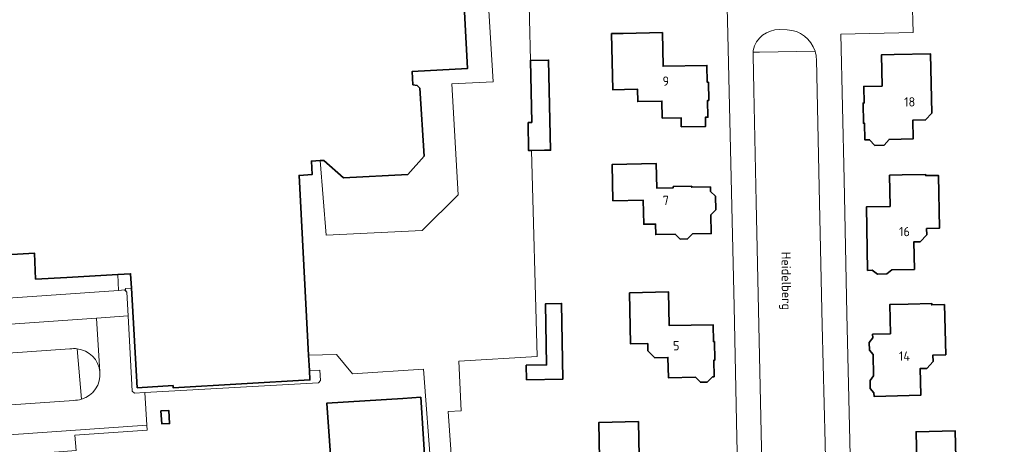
# Model space of a CAD drawing. Header units: metres. Extents: x 245598 to 248629, y 478632 to 481821.
# Tile 62 of 122: x 247032 to 247222, y 480039 to 480121. Entities that reach past the tile are written whole.
import ezdxf
from ezdxf.enums import TextEntityAlignment as Align

# ---------------------------------------------------------------- set-up
doc = ezdxf.new("R2010")
doc.units = ezdxf.units.M
for name, color, linetype, lineweight in [('B-XX-GR-GROENVOORZIENING-GV', 80, 'Continuous', 18), ('B-XX-GR-HOUTWAL-GV', 40, 'Continuous', 13), ('B-XX-IE-TERREINAFSCHEIDING_KUNSTMATIG_HEKWERK-G', 20, 'IE-TERREINAFSCHEIDING-KUNSTMATIG', 18), ('B-XX-OG-BEBOUWING-GV', 7, 'Continuous', 35), ('B-XX-OG-BEBOUWING-T18', 10, 'Continuous', 18), ('B-XX-OG-TERREIN_ERF-GV', 7, 'Continuous', 18), ('B-XX-OG-TOPOGRAFIE-T18', 10, 'Continuous', 18), ('B-XX-VH-VERHARDING_OPEN-GV', 252, 'Continuous', 18)]:
    doc.layers.add(name, color=color, linetype=linetype, lineweight=lineweight)
doc.styles.add('NLCS-ISO-M-T18', font='NLCS-ISO.ttf', dxfattribs={"height": 1.8})
doc.linetypes.add('IE-TERREINAFSCHEIDING-KUNSTMATIG', pattern='A,4,[82,NLCS.SHX,S=0.75,R=90,X=0,Y=0],4,-2', length=10)

msp = doc.modelspace()

# ---------------------------------------------------------------- linework, layer by layer
at = {"layer": 'B-XX-GR-GROENVOORZIENING-GV'}
for points in [[(247166.239, 479930.991), (247165.814, 479938.657), (247164.807, 479957.016), (247157.96, 479956.403), (247136.716, 479954.501), (247121.171, 479953.11), (247120.789, 479962.997), (247119.202, 479985.76), (247115.06, 480045.292), (247117.582, 480045.436), (247117.087, 480055.001), (247132.187, 480055.938), (247131.117, 480095.625), (247130.548, 480095.614), (247130.446, 480101.013), (247131.149, 480101.026), (247130.884, 480112.997), (247130.141, 480144.941), (247163.73, 480146.488), (247161.973, 480170.533), (247160.472, 480194.299), (247155.206, 480194.116), (247155.468, 480189.177), (247152.982, 480189.158)], [(247121.565, 480144.829), (247123.735, 480108.85), (247115.74, 480108.478), (247116.987, 480087.054), (247110.027, 480080.215), (247091.516, 480079.323), (247090.385, 480093.678), (247088.687, 480093.589), (247088.825, 480090.973), (247086.308, 480090.84), (247088.136, 480056.185), (247093.537, 480056.325), (247096.629, 480052.542), (247110.313, 480053.502), (247114.737, 479994.49)], [(247180.389, 480118.886), (247178.932, 480118.924)], [(247173.82, 480114.93), (247173.818, 480114.572), (247175.085, 480114.593), (247185.77, 480114.773)], [(247185.77, 480114.773), (247175.085, 480114.593), (247173.818, 480114.572), (247173.815, 480114.001), (247173.934, 480107.282), (247174.412, 480085.692), (247174.959, 480061.872), (247175.472, 480038.33), (247176.02, 480013.778), (247176.694, 479986.252), (247177.38, 479958.115), (247178.45, 479958.13), (247189.52, 479958.279)], [(247189.52, 479958.279), (247189.279, 479970.835), (247188.764, 479991.658), (247188.241, 480015.438), (247187.683, 480039.193), (247187.157, 480061.95), (247186.579, 480088.506), (247186.034, 480113.217)], [(246998.657, 480064.983), (247051.528, 480068.662), (247051.373, 480071.724), (247041.523, 480071.148), (247035.532, 480070.831), (247035.328, 480075.816), (247004.686, 480074.023)]]:
    msp.add_lwpolyline(points, dxfattribs=at)
for points in [[(247178.932, 480118.924, 0.3597865), (247173.82, 480114.93)], [(247185.77, 480114.773, 0.3178977), (247180.389, 480118.886)], [(247186.034, 480113.217, 0.0679132), (247185.77, 480114.773)]]:
    msp.add_lwpolyline(points, format="xyb", dxfattribs=at)
msp.add_lwpolyline([(247088.292, 480053.227), (247088.388, 480051.398), (247062.044, 480049.857), (247062.018, 480050.306), (247055.129, 480049.903), (247054.007, 480069.079), (247052.856, 480069), (247052.882, 480068.534), (247053.117, 480068.327), (247053.362, 480063.731), (247054.136, 480049.251), (247054.573, 480048.86), (247056.602, 480048.974), (247090.022, 480050.841), (247090.448, 480051.31), (247090.339, 480053.295)], close=True, dxfattribs=at)
at = {"layer": 'B-XX-GR-HOUTWAL-GV'}
msp.add_lwpolyline([(246985.497, 480037.657), (246985.759, 480035.056), (246988.498, 480033.659), (247012.974, 480035.489), (247043.317, 480037.765), (247043.096, 480040.726), (247057.042, 480041.742), (247056.989, 480042.658)], close=True, dxfattribs=at)
at = {"layer": 'B-XX-IE-TERREINAFSCHEIDING_KUNSTMATIG_HEKWERK-G'}
msp.add_lwpolyline([(247163.73, 480146.488), (247130.141, 480144.941), (247130.884, 480112.997)], dxfattribs=at)
at = {"layer": 'B-XX-OG-BEBOUWING-GV'}
msp.add_lwpolyline([(247004.686, 480074.023), (247035.328, 480075.816), (247035.532, 480070.831), (247041.523, 480071.148), (247051.373, 480071.724), (247053.844, 480071.869), (247054.007, 480069.079), (247055.129, 480049.903), (247062.018, 480050.306), (247062.044, 480049.857), (247088.388, 480051.398), (247088.292, 480053.227), (247088.136, 480056.185), (247086.308, 480090.84), (247088.825, 480090.973), (247088.687, 480093.589), (247090.385, 480093.678), (247091.084, 480093.715), (247094.857, 480090.347), (247107.253, 480090.997), (247110.413, 480094.507), (247109.573, 480107.667), (247109.054, 480108.148), (247108.248, 480108.303), (247108.112, 480110.889), (247118.787, 480111.452), (247117.119, 480143.058)], dxfattribs=at)
for points in [[(247148.785, 480118.207), (247146.532, 480118.161), (247146.792, 480107.319), (247149.005, 480107.37), (247151.545, 480107.421), (247151.592, 480105.072), (247156.241, 480105.166), (247156.308, 480101.867), (247159.947, 480101.94), (247159.983, 480100.191), (247164.672, 480100.286), (247164.637, 480102.035), (247165.116, 480102.045), (247165.051, 480105.295), (247165.27, 480105.299), (247165.199, 480108.798), (247164.98, 480108.794), (247164.914, 480112.043), (247156.465, 480111.872), (247156.334, 480118.36)], [(247130.446, 480101.013), (247130.548, 480095.614), (247131.117, 480095.625), (247133.585, 480095.671), (247134.775, 480095.684), (247134.386, 480113.05), (247130.884, 480112.997), (247131.149, 480101.026)], [(247201.037, 480114.104), (247198.565, 480114.055), (247198.685, 480108.046), (247195.158, 480107.975), (247195.222, 480104.776), (247195.022, 480104.772), (247195.1, 480100.873), (247195.3, 480100.877), (247195.363, 480097.678), (247196.263, 480097.696), (247197.285, 480096.616), (247199.084, 480096.652), (247200.042, 480097.772), (247204.653, 480097.861), (247204.581, 480101.463), (247207.081, 480101.513), (247208.264, 480102.817), (247208.036, 480114.244)], [(247146.803, 480085.932), (247152.642, 480086.046), (247152.733, 480081.397), (247155.032, 480081.442), (247155.072, 480079.412), (247158.791, 480079.485), (247159.76, 480078.554), (247161.179, 480078.581), (247162.111, 480079.55), (247165.76, 480079.621), (247165.689, 480083.24), (247166.621, 480084.209), (247166.57, 480086.808), (247165.601, 480087.739), (247165.585, 480088.599), (247161.985, 480088.529), (247161.981, 480088.729), (247158.432, 480088.66), (247158.436, 480088.46), (247155.257, 480088.398), (247155.165, 480093.097), (247146.666, 480092.931)], [(247202.536, 480090.906), (247200.119, 480090.858), (247200.239, 480084.849), (247195.657, 480084.757), (247195.902, 480072.521), (247196.802, 480072.539), (247197.817, 480071.798), (247199.616, 480071.834), (247200.581, 480072.613), (247204.92, 480072.702), (247204.773, 480077.992), (247206.023, 480078.015), (247207.299, 480079.339), (247207.276, 480080.589), (247209.726, 480080.634), (247209.539, 480090.822), (247207.089, 480090.777), (247207.085, 480090.997)], [(247150.001, 480068.212), (247150.192, 480058.334), (247153.521, 480058.398), (247153.547, 480057.038), (247154.874, 480055.674), (247157.413, 480055.723), (247157.489, 480051.824), (247162.698, 480051.924), (247163.667, 480050.953), (247164.996, 480050.978), (247165.977, 480051.987), (247166.297, 480051.994), (247166.235, 480055.193), (247166.435, 480055.197), (247166.366, 480058.796), (247166.166, 480058.792), (247166.103, 480062.022), (247157.655, 480061.859), (247157.529, 480068.357)], [(247130.105, 480054.243), (247130.148, 480051.434), (247137.131, 480051.54), (247136.909, 480066.137), (247133.825, 480066.09), (247134.004, 480054.302)], [(247200.315, 480060.299), (247196.863, 480060.214), (247196.879, 480059.535), (247196.203, 480058.608), (247196.239, 480057.129), (247196.959, 480056.276), (247197.04, 480052.193), (247196.366, 480051.266), (247196.39, 480049.776), (247197.114, 480048.883), (247197.13, 480048.214), (247206.139, 480048.435), (247206.136, 480048.543), (247206.013, 480053.584), (247207.336, 480053.617), (247208.523, 480054.966), (247208.493, 480056.186), (247210.946, 480056.246), (247210.708, 480065.924), (247208.262, 480065.864), (247208.255, 480066.134), (247203.713, 480066.022), (247200.176, 480065.935)], [(247093.147, 480026.038), (247093.554, 480020.392), (247093.597, 480019.76), (247094.867, 480000.976), (247095.079, 479997.528), (247112.931, 479998.578), (247109.767, 480048.051), (247106.337, 480047.832), (247091.645, 480046.893)], [(247059.687, 480045.411), (247059.853, 480042.903), (247061.346, 480042.997), (247061.189, 480045.511)], [(247148.419, 480032.19), (247153.022, 480032.276), (247153.047, 480030.898), (247154.345, 480029.552), (247156.874, 480029.599), (247156.947, 480025.692), (247161.102, 480025.77), (247162.101, 480024.788), (247164.49, 480024.832), (247165.461, 480025.85), (247165.791, 480025.857), (247165.722, 480029.609), (247165.942, 480029.613), (247165.877, 480033.115), (247165.657, 480033.111), (247165.587, 480036.906), (247151.839, 480036.651), (247151.715, 480043.355), (247144.111, 480043.214), (247144.242, 480036.16), (247148.344, 480036.237)], [(247196.736, 480035.194), (247197.018, 480023.02), (247198.018, 480023.043), (247198.984, 480022.365), (247200.733, 480022.406), (247201.667, 480023.128), (247205.976, 480023.227), (247205.854, 480028.473), (247207.094, 480028.502), (247208.403, 480029.863), (247208.375, 480031.072), (247213.023, 480031.18), (247212.782, 480041.577), (247205.245, 480041.403), (247205.384, 480035.394)]]:
    msp.add_lwpolyline(points, close=True, dxfattribs=at)
at = {"layer": 'B-XX-OG-TERREIN_ERF-GV'}
msp.add_lwpolyline([(247233.46, 480258.9), (247195.68, 480257.77), (247192.26, 480257.67), (247190.56, 480257.61), (247160.107, 480256.669), (247161.883, 480231.814), (247161.327, 480231.78), (247161.758, 480225.047), (247163.522, 480225.096), (247165.648, 480189.914), (247166.978, 480165.448), (247167.236, 480162.27), (247172.783, 480162.265), (247173.033, 480150.092), (247173.565, 480124.374), (247204.489, 480125.115), (247204.657, 480118.353), (247190.726, 480118.086), (247191.352, 480090.035), (247191.907, 480064.121), (247192.437, 480039.646), (247192.958, 480016.815)], dxfattribs=at)
for points in [[(247119.202, 479985.76), (247167.647, 479986.543), (247171.967, 479986.864), (247171.959, 479987.196), (247171.562, 480003.956), (247171.487, 480007.145), (247171.464, 480008.107), (247170.699, 480040.205), (247170.145, 480065.562), (247169.526, 480093.15), (247168.962, 480118.008), (247168.234, 480146.73), (247163.73, 480146.488), (247130.141, 480144.941), (247130.884, 480112.997), (247134.386, 480113.05), (247134.775, 480095.684), (247133.585, 480095.671), (247131.117, 480095.625), (247132.187, 480055.938), (247117.087, 480055.001), (247117.582, 480045.436), (247115.06, 480045.292)], [(247149.005, 480107.37), (247146.792, 480107.319), (247146.532, 480118.161), (247148.785, 480118.207), (247156.334, 480118.36), (247156.465, 480111.872), (247164.914, 480112.043), (247164.98, 480108.794), (247165.199, 480108.798), (247165.27, 480105.299), (247165.051, 480105.295), (247165.116, 480102.045), (247164.637, 480102.035), (247164.672, 480100.286), (247159.983, 480100.191), (247159.947, 480101.94), (247156.308, 480101.867), (247156.241, 480105.166), (247151.592, 480105.072), (247151.545, 480107.421)], [(247198.685, 480108.046), (247198.565, 480114.055), (247201.037, 480114.104), (247208.036, 480114.244), (247208.264, 480102.817), (247207.081, 480101.513), (247204.581, 480101.463), (247204.653, 480097.861), (247200.042, 480097.772), (247199.084, 480096.652), (247197.285, 480096.616), (247196.263, 480097.696), (247195.363, 480097.678), (247195.3, 480100.877), (247195.1, 480100.873), (247195.022, 480104.772), (247195.222, 480104.776), (247195.158, 480107.975)], [(247146.803, 480085.932), (247146.666, 480092.931), (247155.165, 480093.097), (247155.257, 480088.398), (247158.436, 480088.46), (247158.432, 480088.66), (247161.981, 480088.729), (247161.985, 480088.529), (247165.585, 480088.599), (247165.601, 480087.739), (247166.57, 480086.808), (247166.621, 480084.209), (247165.689, 480083.24), (247165.76, 480079.621), (247162.111, 480079.55), (247161.179, 480078.581), (247159.76, 480078.554), (247158.791, 480079.485), (247155.072, 480079.412), (247155.032, 480081.442), (247152.733, 480081.397), (247152.642, 480086.046)], [(247200.239, 480084.849), (247200.119, 480090.858), (247202.536, 480090.906), (247207.085, 480090.997), (247207.089, 480090.777), (247209.539, 480090.822), (247209.726, 480080.634), (247207.276, 480080.589), (247207.299, 480079.339), (247206.023, 480078.015), (247204.773, 480077.992), (247204.92, 480072.702), (247200.581, 480072.613), (247199.616, 480071.834), (247197.817, 480071.798), (247196.802, 480072.539), (247195.902, 480072.521), (247195.657, 480084.757)], [(247150.001, 480068.212), (247157.529, 480068.357), (247157.655, 480061.859), (247166.103, 480062.022), (247166.166, 480058.792), (247166.366, 480058.796), (247166.435, 480055.197), (247166.235, 480055.193), (247166.297, 480051.994), (247165.977, 480051.987), (247164.996, 480050.978), (247163.667, 480050.953), (247162.698, 480051.924), (247157.489, 480051.824), (247157.413, 480055.723), (247154.874, 480055.674), (247153.547, 480057.038), (247153.521, 480058.398), (247150.192, 480058.334)], [(247130.105, 480054.243), (247134.004, 480054.302), (247133.825, 480066.09), (247136.909, 480066.137), (247137.131, 480051.54), (247130.148, 480051.434)], [(247196.239, 480057.129), (247196.203, 480058.608), (247196.879, 480059.535), (247196.863, 480060.214), (247200.315, 480060.299), (247200.176, 480065.935), (247203.713, 480066.022), (247208.255, 480066.134), (247208.262, 480065.864), (247210.708, 480065.924), (247210.946, 480056.246), (247208.493, 480056.186), (247208.523, 480054.966), (247207.336, 480053.617), (247206.013, 480053.584), (247206.136, 480048.543), (247206.139, 480048.435), (247197.13, 480048.214), (247197.114, 480048.883), (247196.39, 480049.776), (247196.366, 480051.266), (247197.04, 480052.193), (247196.959, 480056.276)], [(247165.587, 480036.906), (247165.657, 480033.111), (247165.877, 480033.115), (247165.942, 480029.613), (247165.722, 480029.609), (247165.791, 480025.857), (247165.461, 480025.85), (247164.49, 480024.832), (247162.101, 480024.788), (247161.102, 480025.77), (247156.947, 480025.692), (247156.874, 480029.599), (247154.345, 480029.552), (247153.047, 480030.898), (247153.022, 480032.276), (247148.419, 480032.19), (247148.344, 480036.237), (247144.242, 480036.16), (247144.111, 480043.214), (247151.715, 480043.355), (247151.839, 480036.651)], [(247196.736, 480035.194), (247205.384, 480035.394), (247205.245, 480041.403), (247212.782, 480041.577), (247213.023, 480031.18), (247208.375, 480031.072), (247208.403, 480029.863), (247207.094, 480028.502), (247205.854, 480028.473), (247205.976, 480023.227), (247201.667, 480023.128), (247200.733, 480022.406), (247198.984, 480022.365), (247198.018, 480023.043), (247197.018, 480023.02)]]:
    msp.add_lwpolyline(points, close=True, dxfattribs=at)
at = {"layer": 'B-XX-VH-VERHARDING_OPEN-GV'}
for points in [[(247192.958, 480016.815), (247192.437, 480039.646), (247191.907, 480064.121), (247191.352, 480090.035), (247190.726, 480118.086), (247204.657, 480118.353), (247204.489, 480125.115), (247173.565, 480124.374), (247173.033, 480150.092), (247171.201, 480150.079), (247168.148, 480150.127), (247168.234, 480146.73), (247168.962, 480118.008), (247169.526, 480093.15), (247170.145, 480065.562), (247170.699, 480040.205), (247171.464, 480008.107)], [(247110.413, 480094.507), (247107.253, 480090.997), (247094.857, 480090.347), (247091.084, 480093.715), (247090.385, 480093.678), (247091.516, 480079.323), (247110.027, 480080.215), (247116.987, 480087.054), (247115.74, 480108.478), (247123.735, 480108.85), (247121.565, 480144.829)], [(247117.119, 480143.058), (247118.787, 480111.452), (247108.112, 480110.889), (247108.248, 480108.303), (247109.054, 480108.148), (247109.573, 480107.667), (247110.413, 480094.507)], [(247178.932, 480118.924), (247180.389, 480118.886)], [(247177.393, 479957.578), (247177.38, 479958.115), (247176.694, 479986.252), (247176.02, 480013.778), (247175.472, 480038.33), (247174.959, 480061.872), (247174.412, 480085.692), (247173.934, 480107.282), (247173.815, 480114.001), (247173.818, 480114.572), (247173.82, 480114.93)], [(247186.034, 480113.217), (247186.579, 480088.506), (247187.157, 480061.95), (247187.683, 480039.193), (247188.241, 480015.438), (247188.764, 479991.658), (247189.279, 479970.835), (247189.52, 479958.279), (247189.522, 479958.199)], [(246963.132, 480041.459), (246963.497, 480037.073), (246969.648, 480037.53), (246971.215, 480037.504), (246972.724, 480037.072), (246974.28, 480036.932), (246976.056, 480036.997), (246980.535, 480037.31), (246985.497, 480037.657), (247056.989, 480042.658), (247056.602, 480048.974), (247054.573, 480048.86), (247054.136, 480049.251), (247053.362, 480063.731), (247047.256, 480063.305), (247047.916, 480052.956)], [(247047.916, 480052.956), (247047.256, 480063.305), (246970.603, 480057.955), (246971.492, 480046.564)], [(246981.266, 480053.108), (247005.508, 480054.803), (247042.15, 480057.364)], [(247042.15, 480057.364), (247005.508, 480054.803), (246981.266, 480053.108)], [(247114.737, 479994.49), (247110.313, 480053.502), (247096.629, 480052.542), (247093.537, 480056.325), (247088.136, 480056.185), (247088.292, 480053.227), (247090.339, 480053.295), (247090.448, 480051.31), (247090.022, 480050.841), (247056.602, 480048.974), (247056.989, 480042.658), (247057.042, 480041.742), (247043.096, 480040.726), (247043.317, 480037.765)], [(247043.531, 480057.396), (247044.36, 480047.658)], [(247044.36, 480047.658), (247043.531, 480057.396)], [(247042.861, 480047.457), (246982.436, 480043.247)], [(246982.436, 480043.247), (247042.861, 480047.457)]]:
    msp.add_lwpolyline(points, dxfattribs=at)
for points in [[(247173.82, 480114.93, -0.3597865), (247178.932, 480118.924)], [(247180.389, 480118.886, -0.3178977), (247185.77, 480114.773)], [(247185.77, 480114.773, -0.0679132), (247186.034, 480113.217)], [(247042.15, 480057.364, -0.0695958), (247043.531, 480057.396)], [(247043.531, 480057.396, 0.0695958), (247042.15, 480057.364)], [(247047.916, 480052.956, 0.3516204), (247043.531, 480057.396)], [(247043.531, 480057.396, -0.3516204), (247047.916, 480052.956)], [(247044.36, 480047.658, 0.361905), (247047.916, 480052.956)], [(247047.916, 480052.956, -0.361905), (247044.36, 480047.658)], [(247044.36, 480047.658, -0.07633), (247042.861, 480047.457)], [(247042.861, 480047.457, 0.07633), (247044.36, 480047.658)]]:
    msp.add_lwpolyline(points, format="xyb", dxfattribs=at)
for points in [[(247054.007, 480069.079), (247053.844, 480071.869), (247051.373, 480071.724), (247051.528, 480068.662), (247052.648, 480068.74), (247052.882, 480068.534), (247052.856, 480069)], [(247047.256, 480063.305), (247053.362, 480063.731), (247053.117, 480068.327), (247052.882, 480068.534), (247052.648, 480068.74), (247051.528, 480068.662), (246998.657, 480064.983), (246970.645, 480063.02), (246970.244, 480062.554), (246970.603, 480057.955)], [(247093.554, 480020.392), (247093.147, 480026.038), (247091.645, 480046.893), (247106.337, 480047.832), (247109.767, 480048.051), (247112.931, 479998.578), (247095.079, 479997.528), (247094.867, 480000.976), (247093.597, 480019.76)], [(247059.687, 480045.411), (247061.189, 480045.511), (247061.346, 480042.997), (247059.853, 480042.903)]]:
    msp.add_lwpolyline(points, close=True, dxfattribs=at)

# ---------------------------------------------------------------- texts
at = {"layer": 'B-XX-OG-BEBOUWING-T18', "style": 'NLCS-ISO-M-T18'}
for s, p in [('9', (247157, 480109)), ('18', (247204, 480105)), ('7', (247157, 480086)), ('16', (247203, 480080)), ('5', (247159, 480058)), ('14', (247203, 480056))]:
    msp.add_text(s, height=1.8, dxfattribs=at).set_placement(p, align=Align.MIDDLE_CENTER)
at = {"layer": 'B-XX-OG-TOPOGRAFIE-T18', "style": 'NLCS-ISO-M-T18'}
msp.add_text('Heidelberg', height=1.8, rotation=270.5, dxfattribs=at).set_placement((247180.238, 480070.497), align=Align.MIDDLE_CENTER)

doc.saveas('drawing.dxf')
